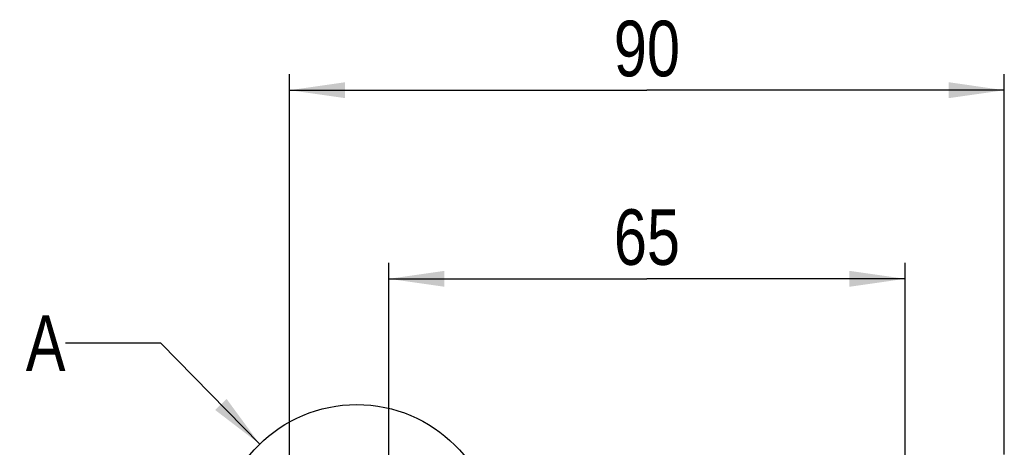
# Model space of a CAD drawing. Header units: millimetres. Extents: x 0 to 841, y 0 to 594.
# Tile 97 of 127: x 495 to 557, y 370 to 397. Entities that reach past the tile are written whole.
import ezdxf

# ---------------------------------------------------------------- set-up
doc = ezdxf.new("R2010")
doc.units = ezdxf.units.MM
doc.header["$LTSCALE"] = 46.255
doc.layers.get('0').update_dxf_attribs({"linetype": 'CONTINUOUS'})
doc.styles.get("Standard").update_dxf_attribs({"font": 'txt', "width": 0.8})
doc.dimstyles.new('DIMSTYLE_3', dxfattribs={"dimtxt": 3.5, "dimasz": 3.5, "dimexe": 0.18, "dimexo": 0.0625, "dimgap": 0.09, "dimtad": 1, "dimlfac": 2, "dimdsep": 46, "dimtxsty": 'STANDARD', "dimblk": '_FILLED', "dimblk1": '_FILLED', "dimblk2": '_FILLED', "dimcen": 0.09, "dimclrt": 5, "dimadec": 0, "dimazin": 0, "dimtfac": 1, "dimtofl": 0, "dimtmove": 0, "dimatfit": 3, "dimldrblk": '_FILLED', "dimfxl": 1, "dimtolj": 1, "dimarcsym": 0})
doc.dimstyles.get("Standard").update_dxf_attribs({"dimtxt": 3.5, "dimasz": 3.5, "dimexe": 0.18, "dimexo": 0.0625, "dimgap": 0.09, "dimtad": 1, "dimdsep": 46, "dimtxsty": 'STANDARD', "dimblk": '_FILLED', "dimblk1": '_FILLED', "dimblk2": '_FILLED', "dimcen": 0.09, "dimclrt": 5, "dimadec": 0, "dimazin": 0, "dimtol": 1, "dimtp": 0.01, "dimtm": 0.01, "dimtfac": 1, "dimtofl": 0, "dimtmove": 0, "dimatfit": 3, "dimldrblk": '_FILLED', "dimfxl": 1, "dimtolj": 1, "dimarcsym": 0})

# ---------------------------------------------------------------- blocks, each defined once
blk = doc.blocks.new('_FILLED')
at = {"color": 0, "linetype": 'BYBLOCK'}
blk.add_solid([(0, 0), (-1, 0.143), (-1, -0.143)], dxfattribs=at)
blk = doc.blocks.new('*D4')
at = {"color": 2, "linetype": 'CONTINUOUS'}
for p, q in [((518.614, 365.074), (518.614, 381.727)), ((551.114, 365.074), (551.114, 381.727)), ((518.614, 380.727), (534.864, 380.727)), ((551.114, 380.727), (534.864, 380.727))]:
    blk.add_line(p, q, dxfattribs=at)
at = {"color": 2, "linetype": 'CONTINUOUS', "xscale": 3.5, "yscale": 3.5, "zscale": 3.5, "rotation": 180}
blk.add_blockref('_FILLED', (518.614, 380.727), dxfattribs=at)
at = {"color": 2, "linetype": 'CONTINUOUS', "xscale": 3.5, "yscale": 3.5, "zscale": 3.5}
blk.add_blockref('_FILLED', (551.114, 380.727), dxfattribs=at)
at = {"color": 5, "linetype": 'CONTINUOUS', "insert": (534.864, 385.102), "char_height": 3.5, "width": 5.6, "attachment_point": 2, "line_spacing_factor": 0.9}
blk.add_mtext('65', dxfattribs=at)
blk = doc.blocks.new('*D5')
at = {"color": 2, "linetype": 'CONTINUOUS'}
for p, q in [((512.364, 352.924), (512.364, 393.598)), ((557.364, 369.674), (557.364, 393.598)), ((512.364, 392.598), (534.864, 392.598)), ((557.364, 392.598), (534.864, 392.598))]:
    blk.add_line(p, q, dxfattribs=at)
at = {"color": 2, "linetype": 'CONTINUOUS', "xscale": 3.5, "yscale": 3.5, "zscale": 3.5, "rotation": 180}
blk.add_blockref('_FILLED', (512.364, 392.598), dxfattribs=at)
at = {"color": 2, "linetype": 'CONTINUOUS', "xscale": 3.5, "yscale": 3.5, "zscale": 3.5}
blk.add_blockref('_FILLED', (557.364, 392.598), dxfattribs=at)
at = {"color": 5, "linetype": 'CONTINUOUS', "insert": (534.864, 396.973), "char_height": 3.5, "width": 5.6, "attachment_point": 2, "line_spacing_factor": 0.9}
blk.add_mtext('90', dxfattribs=at)

msp = doc.modelspace()

# ---------------------------------------------------------------- linework, layer by layer
at = {"color": 2, "linetype": 'CONTINUOUS'}
msp.add_circle((516.5978, 364.088), 8.7241, dxfattribs=at)

# ---------------------------------------------------------------- texts
at = {"color": 5, "linetype": 'CONTINUOUS', "insert": (498.2601, 378.4286), "char_height": 3.5, "width": 2.8, "attachment_point": 3, "line_spacing_factor": 0.9}
msp.add_mtext('A', dxfattribs=at)

# ---------------------------------------------------------------- dimensions: what is measured, and where the dimension line sits
at = {"color": 2, "linetype": 'CONTINUOUS'}
for base, p1, p2, picture, middle in [((557.3637, 392.5979), (512.3637, 352.9241), (557.3637, 369.6741), '*D5', (532.0637, 395.2229)), ((551.1137, 380.7274), (518.6137, 365.0741), (551.1137, 365.0741), '*D4', (532.0637, 383.3524))]:
    dim = msp.add_linear_dim(base=base, p1=p1, p2=p2, dimstyle='DIMSTYLE_3', dxfattribs=at)
    dim.commit()
    dim.dimension.update_dxf_attribs({"geometry": picture, "text_midpoint": middle, "dimtype": 160})

# ---------------------------------------------------------------- leaders
msp.add_leader([(510.4919, 370.3191), (504.2601, 376.6786), (498.2601, 376.6786)], dimstyle='STANDARD', override={"dimtad": 0}, dxfattribs=at)

doc.saveas('drawing.dxf')
